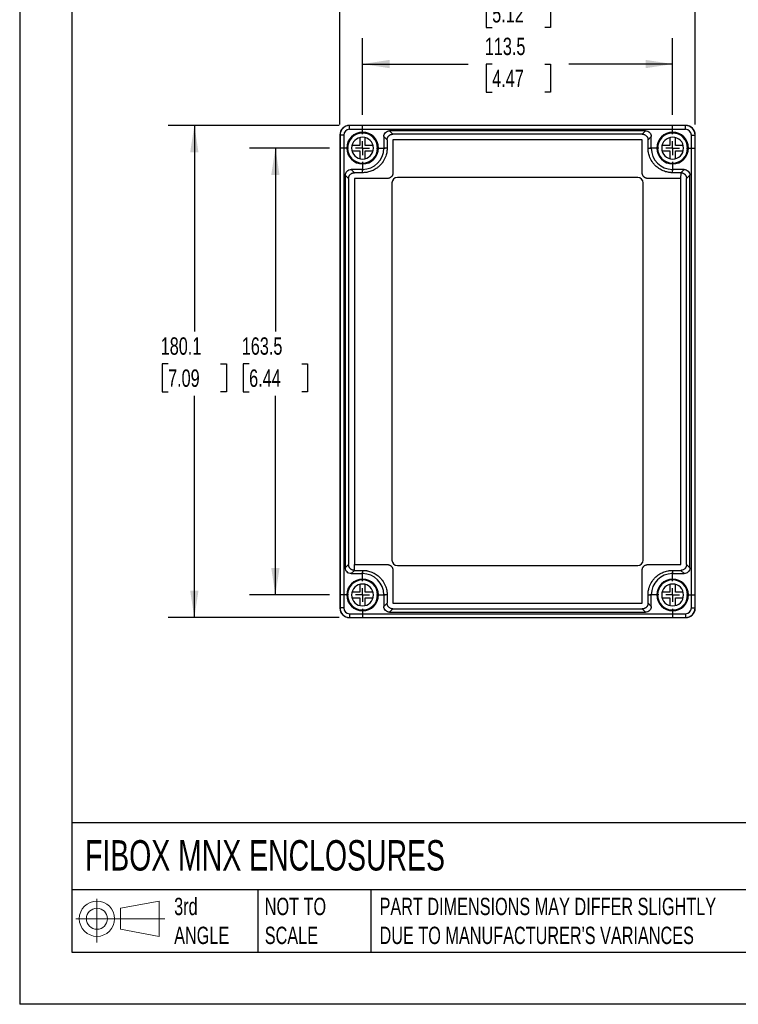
# Model space of a CAD drawing. Header units: millimetres. Extents: x 0 to 838, y 0 to 648.
# Tile 1 of 5: x 0 to 263, y 0 to 360. Entities that reach past the tile are written whole.
import ezdxf

# ---------------------------------------------------------------- set-up
doc = ezdxf.new("R2010")
doc.units = ezdxf.units.MM
doc.header["$LTSCALE"] = 3
doc.linetypes.add('CENTERX2', pattern=[20.32, 12.7, -2.54, 2.54, -2.54])
doc.layers.add('CENTER', color=40, linetype='CENTERX2')
doc.layers.add('DIMENSIONS', color=140, linetype='Continuous', lineweight=25)
doc.layers.add('TEXT', color=140, linetype='Continuous', lineweight=25)
doc.styles.add('SLDTEXTSTYLE0', font='TXT', dxfattribs={"width": 0.7})
doc.dimstyles.new('SLDDIMSTYLE0', dxfattribs={"dimtxt": 6.474023, "dimasz": 9.906, "dimexe": 0, "dimexo": 0.0625, "dimgap": 1.618506, "dimtad": 0, "dimtih": 1, "dimtoh": 1, "dimdec": 1, "dimrnd": 1e-09, "dimzin": 12, "dimdsep": 46, "dimtxsty": 'SLDTEXTSTYLE0', "dimsah": 1, "dimcen": 0.09, "dimadec": 0, "dimazin": 3, "dimtfac": 1, "dimtdec": 1, "dimtofl": 0, "dimtmove": 0, "dimatfit": 3, "dimfxl": 0, "dimfrac": 2, "dimtolj": 1, "dimtzin": 12, "dimarcsym": 0})

# ---------------------------------------------------------------- blocks, each defined once
blk = doc.blocks.new('Block11')
at = {"color": 7, "linetype": 'Continuous', "lineweight": 18}
for p, q in [((7.77, 15.93), (7.77, 0)), ((16.44, 12.5), (30.53, 15.1)), ((30.53, 15.1), (30.53, 2.19)), ((16.44, 4.79), (16.44, 12.5)), ((0, 8.65), (32.62, 8.65)), ((16.44, 4.79), (30.53, 2.19))]:
    blk.add_line(p, q, dxfattribs=at)
for radius in [6.45, 3.86]:
    blk.add_circle((7.77, 8.65), radius, dxfattribs=at)
blk = doc.blocks.new('Block12')
at = {"color": 7, "linetype": 'Continuous'}
blk.add_blockref('Block11', (0, 0), dxfattribs=at)
blk = doc.blocks.new('_D')
at = {"layer": 'DIMENSIONS'}
for p, q in [((125.51, 325.43), (125.51, 353.55)), ((239.01, 325.43), (239.01, 353.55)), ((125.51, 344.03), (164.19, 344.03)), ((172.96, 344.03), (170.78, 344.03)), ((170.78, 344.03), (170.78, 333.74)), ((192.2, 344.03), (194.37, 344.03)), ((194.37, 344.03), (194.37, 333.74)), ((239.01, 344.03), (200.97, 344.03)), ((170.78, 333.74), (172.96, 333.74)), ((194.37, 333.74), (192.2, 333.74))]:
    blk.add_line(p, q, dxfattribs=at)
for points in [[(125.51, 344.03), (135.42, 342.51), (135.42, 345.55)], [(239.01, 344.03), (229.11, 345.55), (229.11, 342.51)]]:
    blk.add_solid(points, dxfattribs=at)
at = {"layer": 'DIMENSIONS', "char_height": 6.35, "attachment_point": 1, "style": 'SLDTEXTSTYLE0'}
for s, insert in [('113.5', (170.26, 353.66)), ('4.47', (172.96, 341.93))]:
    blk.add_mtext(s, dxfattribs=dict(at, insert=insert))
blk = doc.blocks.new('_D_1')
at = {"layer": 'DIMENSIONS'}
for p, q in [((117.21, 321.89), (117.21, 377.21)), ((247.31, 321.89), (247.31, 377.21)), ((117.21, 367.69), (164.19, 367.69)), ((172.96, 367.69), (170.78, 367.69)), ((170.78, 367.69), (170.78, 357.4)), ((192.2, 367.69), (194.37, 367.69)), ((194.37, 367.69), (194.37, 357.4)), ((247.31, 367.69), (200.97, 367.69)), ((170.78, 357.4), (172.96, 357.4)), ((194.37, 357.4), (192.2, 357.4))]:
    blk.add_line(p, q, dxfattribs=at)
for points in [[(117.21, 367.69), (127.12, 366.16), (127.12, 369.21)], [(247.31, 367.69), (237.41, 369.21), (237.41, 366.16)]]:
    blk.add_solid(points, dxfattribs=at)
at = {"layer": 'DIMENSIONS', "char_height": 6.35, "attachment_point": 1, "style": 'SLDTEXTSTYLE0'}
for s, insert in [('130.1', (170.26, 377.32)), ('5.12', (172.96, 365.58))]:
    blk.add_mtext(s, dxfattribs=dict(at, insert=insert))
blk = doc.blocks.new('_D_2')
at = {"layer": 'DIMENSIONS'}
for p, q in [((113.36, 313.28), (84.09, 313.28)), ((93.61, 313.28), (93.61, 246.12)), ((83.99, 234.38), (81.82, 234.38)), ((81.82, 234.38), (81.82, 224.09)), ((103.23, 234.38), (105.4, 234.38)), ((105.4, 234.38), (105.4, 224.09)), ((81.82, 224.09), (83.99, 224.09)), ((105.4, 224.09), (103.23, 224.09)), ((93.61, 149.78), (93.61, 222.65)), ((113.36, 149.78), (84.09, 149.78))]:
    blk.add_line(p, q, dxfattribs=at)
for points in [[(93.61, 313.28), (92.09, 303.37), (95.13, 303.37)], [(93.61, 149.78), (95.13, 159.68), (92.09, 159.68)]]:
    blk.add_solid(points, dxfattribs=at)
at = {"layer": 'DIMENSIONS', "char_height": 6.35, "attachment_point": 1, "style": 'SLDTEXTSTYLE0'}
for s, insert in [('163.5', (81.3, 244.02)), ('6.44', (83.99, 232.28))]:
    blk.add_mtext(s, dxfattribs=dict(at, insert=insert))
blk = doc.blocks.new('_D_3')
at = {"layer": 'DIMENSIONS'}
for p, q in [((116.9, 321.58), (54.41, 321.58)), ((63.94, 321.58), (63.94, 246.12)), ((54.32, 234.38), (52.14, 234.38)), ((52.14, 234.38), (52.14, 224.09)), ((73.56, 234.38), (75.73, 234.38)), ((75.73, 234.38), (75.73, 224.09)), ((52.14, 224.09), (54.32, 224.09)), ((75.73, 224.09), (73.56, 224.09)), ((63.94, 141.48), (63.94, 222.65)), ((116.9, 141.48), (54.41, 141.48))]:
    blk.add_line(p, q, dxfattribs=at)
for points in [[(63.94, 321.58), (62.41, 311.67), (65.46, 311.67)], [(63.94, 141.48), (65.46, 151.38), (62.41, 151.38)]]:
    blk.add_solid(points, dxfattribs=at)
at = {"layer": 'DIMENSIONS', "char_height": 6.35, "attachment_point": 1, "style": 'SLDTEXTSTYLE0'}
for s, insert in [('180.1', (51.63, 244.02)), ('7.09', (54.32, 232.28))]:
    blk.add_mtext(s, dxfattribs=dict(at, insert=insert))
blk = doc.blocks.new('SW_CENTERMARKSYMBOL_0')
at = {"layer": 'CENTER', "color": 0}
for p, q in [((0, 5.08), (0, 8.34)), ((-5.08, 0), (-8.34, 0)), ((0, 0), (-2.54, 0)), ((0, 0), (0, 2.54)), ((0, 0), (0, -2.54)), ((0, 0), (2.54, 0)), ((5.08, 0), (8.34, 0)), ((0, -5.08), (0, -8.34))]:
    blk.add_line(p, q, dxfattribs=at)
blk = doc.blocks.new('SW_CENTERMARKSYMBOL_1')
at = {"layer": 'CENTER', "color": 0}
for p, q in [((0, 5.08), (0, 8.34)), ((-5.08, 0), (-8.34, 0)), ((0, 0), (-2.54, 0)), ((0, 0), (0, 2.54)), ((0, 0), (0, -2.54)), ((0, 0), (2.54, 0)), ((5.08, 0), (8.34, 0)), ((0, -5.08), (0, -8.34))]:
    blk.add_line(p, q, dxfattribs=at)
blk = doc.blocks.new('SW_CENTERMARKSYMBOL_2')
at = {"layer": 'CENTER', "color": 0}
for p, q in [((0, 5.08), (0, 8.34)), ((-5.08, 0), (-8.34, 0)), ((0, 0), (-2.54, 0)), ((0, 0), (0, 2.54)), ((0, 0), (0, -2.54)), ((0, 0), (2.54, 0)), ((5.08, 0), (8.34, 0)), ((0, -5.08), (0, -8.34))]:
    blk.add_line(p, q, dxfattribs=at)
blk = doc.blocks.new('SW_CENTERMARKSYMBOL_3')
at = {"layer": 'CENTER', "color": 0}
for p, q in [((0, 5.08), (0, 8.34)), ((-5.08, 0), (-8.34, 0)), ((0, 0), (-2.54, 0)), ((0, 0), (0, 2.54)), ((0, 0), (0, -2.54)), ((0, 0), (2.54, 0)), ((5.08, 0), (8.34, 0)), ((0, -5.08), (0, -8.34))]:
    blk.add_line(p, q, dxfattribs=at)

msp = doc.modelspace()

# ---------------------------------------------------------------- linework, layer by layer
at = {"color": 7, "linetype": 'Continuous'}
for p in [(0.01, 647.71), (838.21, 0.01)]:
    msp.add_line(p, (0.01, 0.01), dxfattribs=at)
for p, q in [((243.81, 321.58), (120.71, 321.58)), ((120.76, 320.13), (120.76, 321.53)), ((243.76, 321.53), (120.76, 321.53)), ((243.76, 320.13), (243.76, 321.53)), ((117.21, 318.08), (117.21, 144.98)), ((118.66, 318.03), (117.26, 318.03)), ((117.26, 318.03), (117.26, 145.03)), ((118.66, 318.03), (118.66, 145.03)), ((243.76, 320.13), (120.76, 320.13)), ((124.51, 317.15), (124.51, 314.28)), ((126.51, 314.28), (126.51, 317.15)), ((134.52, 316.27), (133.31, 317.48)), ((133.31, 317.48), (133.31, 313.28)), ((135.41, 319.58), (136.61, 318.37)), ((229.11, 319.58), (135.41, 319.58)), ((227.91, 318.37), (136.61, 318.37)), ((227.91, 318.37), (229.11, 319.58)), ((231.21, 317.48), (230.01, 316.27)), ((231.21, 313.28), (231.21, 317.48)), ((238.01, 317.15), (238.01, 314.28)), ((240.01, 314.28), (240.01, 317.15)), ((245.87, 318.03), (247.26, 318.03)), ((245.87, 145.03), (245.87, 318.03)), ((247.26, 145.03), (247.26, 318.03)), ((247.31, 144.98), (247.31, 318.08)), ((124.51, 314.28), (121.64, 314.28)), ((129.38, 314.28), (126.51, 314.28)), ((134.52, 316.27), (134.52, 313.28)), ((136.62, 316.17), (136.62, 304.17)), ((227.8, 316.27), (136.72, 316.27)), ((230.01, 313.28), (230.01, 316.27)), ((238.01, 314.28), (235.14, 314.28)), ((242.88, 314.28), (240.01, 314.28)), ((121.64, 312.28), (124.51, 312.28)), ((124.51, 312.28), (124.51, 309.4)), ((126.51, 309.4), (126.51, 312.28)), ((126.51, 312.28), (129.38, 312.28)), ((134.52, 313.28), (133.31, 313.28)), ((230.01, 313.28), (231.21, 313.28)), ((235.14, 312.28), (238.01, 312.28)), ((238.01, 312.28), (238.01, 309.4)), ((240.01, 309.4), (240.01, 312.28)), ((240.01, 312.28), (242.88, 312.28)), ((120.42, 302.17), (119.21, 303.38)), ((119.21, 303.38), (119.21, 159.67)), ((121.31, 305.48), (122.51, 304.27)), ((125.51, 305.48), (121.31, 305.48)), ((125.51, 304.27), (122.51, 304.27)), ((125.51, 304.27), (125.51, 305.48)), ((239.01, 304.27), (239.01, 305.48)), ((243.21, 305.48), (239.01, 305.48)), ((242.01, 304.27), (239.01, 304.27)), ((242.01, 304.27), (241.9, 302.17)), ((242.01, 304.27), (243.21, 305.48)), ((245.31, 303.38), (244.11, 302.17)), ((245.31, 159.67), (245.31, 303.38)), ((120.42, 302.17), (120.42, 160.88)), ((122.52, 302.07), (122.52, 160.98)), ((134.62, 302.17), (122.62, 302.17)), ((136.26, 300.53), (136.26, 162.53)), ((226.26, 302.53), (138.26, 302.53)), ((228.26, 162.53), (228.26, 300.53)), ((241.9, 302.17), (229.9, 302.17)), ((244.11, 160.88), (244.11, 302.17)), ((119.21, 159.67), (120.42, 160.88)), ((122.51, 158.78), (121.31, 157.58)), ((122.51, 158.78), (122.62, 160.89)), ((122.51, 158.78), (125.51, 158.78)), ((122.62, 160.89), (134.62, 160.89)), ((125.51, 158.78), (125.51, 157.58)), ((138.26, 160.53), (226.26, 160.53)), ((227.9, 146.88), (227.9, 158.89)), ((239.01, 158.78), (242.01, 158.78)), ((239.01, 158.78), (239.01, 157.58)), ((243.21, 157.58), (242.01, 158.78)), ((244.11, 160.88), (245.31, 159.67)), ((121.31, 157.58), (125.51, 157.58)), ((239.01, 157.58), (243.21, 157.58)), ((124.51, 153.65), (124.51, 150.78)), ((126.51, 150.78), (126.51, 153.65)), ((238.01, 153.65), (238.01, 150.78)), ((240.01, 150.78), (240.01, 153.65)), ((124.51, 150.78), (121.64, 150.78)), ((121.64, 148.78), (124.51, 148.78)), ((124.51, 148.78), (124.51, 145.9)), ((129.38, 150.78), (126.51, 150.78)), ((126.51, 148.78), (129.38, 148.78)), ((126.51, 145.9), (126.51, 148.78)), ((134.52, 149.78), (133.31, 149.78)), ((133.31, 149.78), (133.31, 145.57)), ((134.52, 149.78), (134.52, 146.78)), ((230.01, 146.78), (230.01, 149.78)), ((230.01, 149.78), (231.21, 149.78)), ((231.21, 145.57), (231.21, 149.78)), ((238.01, 150.78), (235.14, 150.78)), ((235.14, 148.78), (238.01, 148.78)), ((238.01, 148.78), (238.01, 145.9)), ((242.88, 150.78), (240.01, 150.78)), ((240.01, 145.9), (240.01, 148.78)), ((240.01, 148.78), (242.88, 148.78)), ((118.66, 145.03), (117.26, 145.03)), ((133.31, 145.57), (134.52, 146.78)), ((136.61, 144.68), (135.41, 143.48)), ((136.61, 144.68), (227.91, 144.68)), ((136.72, 146.79), (227.8, 146.79)), ((229.11, 143.48), (227.91, 144.68)), ((230.01, 146.78), (231.21, 145.57)), ((245.87, 145.03), (247.26, 145.03)), ((120.71, 141.48), (243.81, 141.48)), ((120.76, 142.92), (243.76, 142.92)), ((120.76, 142.92), (120.76, 141.53)), ((120.76, 141.53), (243.76, 141.53)), ((135.41, 143.48), (229.11, 143.48)), ((243.76, 142.92), (243.76, 141.53))]:
    msp.add_line(p, q)
at = {"flags": 128}
for points in [[(227.9, 304.17), (227.9, 310.89), (227.9, 316.17)], [(242, 160.98), (242, 239.99), (242, 302.07)], [(136.62, 158.89), (136.62, 152.16), (136.62, 146.88)], [(229.9, 160.89), (236.62, 160.89), (241.9, 160.89)]]:
    msp.add_lwpolyline(points, dxfattribs=at)
for centre, radius, start, end in [((120.71, 318.08), 3.5, 90, 180), ((120.76, 318.03), 3.5, 90, 180), ((243.76, 318.03), 3.5, 0, 90), ((243.81, 318.08), 3.5, 0, 90), ((120.76, 318.03), 2.11, 90, 180), ((125.51, 313.28), 5.8, 90, 270), ((125.51, 313.28), 5.5, 90, 270), ((125.51, 313.28), 4, 90, 270), ((125.51, 313.28), 5.8, 270, 90), ((125.51, 313.28), 5.5, 270, 90), ((125.51, 313.28), 4, 270, 90), ((239.01, 313.28), 5.8, 90, 270), ((239.01, 313.28), 5.5, 90, 270), ((239.01, 313.28), 4, 90, 270), ((239.01, 313.28), 5.8, 270, 90), ((239.01, 313.28), 5.5, 270, 90), ((239.01, 313.28), 4, 270, 90), ((243.76, 318.03), 2.11, 0, 90), ((125.51, 313.28), 7.8, 270, 0), ((239.01, 313.28), 7.8, 180, 270), ((138.26, 300.53), 2, 90, 180), ((226.26, 300.53), 2, 0, 90), ((138.26, 162.53), 2, 180, 270), ((226.26, 162.53), 2, 270, 0), ((125.51, 149.78), 5.8, 90, 270), ((125.51, 149.78), 5.5, 90, 270), ((125.51, 149.78), 7.8, 0, 90), ((125.51, 149.78), 5.8, 270, 90), ((125.51, 149.78), 5.5, 270, 90), ((239.01, 149.78), 7.8, 90, 180), ((239.01, 149.78), 5.8, 90, 270), ((239.01, 149.78), 5.5, 90, 270), ((239.01, 149.78), 5.8, 270, 90), ((239.01, 149.78), 5.5, 270, 90), ((125.51, 149.78), 4, 90, 270), ((125.51, 149.78), 4, 270, 90), ((239.01, 149.78), 4, 90, 270), ((239.01, 149.78), 4, 270, 90), ((120.71, 144.98), 3.5, 180, 270), ((120.76, 145.03), 3.5, 180, 270), ((120.76, 145.03), 2.11, 180, 270), ((243.76, 145.03), 2.11, 270, 0), ((243.76, 145.03), 3.5, 270, 0), ((243.81, 144.98), 3.5, 270, 0)]:
    msp.add_arc(centre, radius, start, end)
for points, knots in [([(133.31, 317.48), (133.31, 317.73), (133.36, 317.99), (133.56, 318.51), (133.72, 318.76), (134.13, 319.17), (134.38, 319.33), (134.89, 319.53), (135.16, 319.58), (135.41, 319.58)], [0, 0, 0, 0, 0.25, 0.25, 0.5, 0.5, 0.75, 0.75, 1, 1, 1, 1]), ([(134.52, 316.27), (134.52, 316.32), (134.52, 316.42), (134.54, 316.56), (134.56, 316.7), (134.59, 316.84), (134.64, 316.97), (134.69, 317.1), (134.74, 317.23), (134.81, 317.34), (134.88, 317.46), (134.96, 317.56), (135.04, 317.66), (135.16, 317.79), (135.33, 317.93), (135.55, 318.09), (135.79, 318.21), (136.05, 318.3), (136.33, 318.36), (136.52, 318.37), (136.61, 318.37)], [0, 0, 0, 0, 0.0444417, 0.0883678, 0.131779, 0.1746761, 0.2170598, 0.2589308, 0.3002899, 0.341138, 0.3814758, 0.4213042, 0.4606242, 0.4994366, 0.5798659, 0.6614859, 0.7443032, 0.828324, 0.9135544, 1, 1, 1, 1]), ([(227.91, 318.37), (227.95, 318.37), (228.04, 318.37), (228.17, 318.35), (228.31, 318.33), (228.44, 318.3), (228.58, 318.26), (228.8, 318.18), (229.08, 318.03), (229.36, 317.8), (229.57, 317.57), (229.72, 317.35), (229.84, 317.1), (229.93, 316.84), (229.99, 316.56), (230, 316.37), (230.01, 316.27)], [0, 0, 0, 0, 0.039749, 0.08024, 0.121474, 0.163453, 0.206175, 0.249643, 0.378177, 0.499032, 0.577784, 0.658425, 0.740961, 0.825398, 0.911742, 1, 1, 1, 1]), ([(229.11, 319.58), (229.36, 319.58), (229.63, 319.53), (230.15, 319.33), (230.39, 319.17), (230.8, 318.76), (230.96, 318.51), (231.17, 317.99), (231.21, 317.73), (231.21, 317.48)], [0, 0, 0, 0, 0.25, 0.25, 0.5, 0.5, 0.75, 0.75, 1, 1, 1, 1]), ([(136.72, 316.27), (136.71, 316.26), (136.69, 316.26), (136.67, 316.25), (136.65, 316.24), (136.63, 316.21), (136.62, 316.18), (136.62, 316.17)], [0, 0, 0, 0, 0.169098, 0.330806, 0.49661, 0.742658, 1, 1, 1, 1]), ([(227.9, 316.17), (227.9, 316.18), (227.9, 316.19), (227.89, 316.22), (227.87, 316.24), (227.84, 316.26), (227.82, 316.26), (227.8, 316.27)], [0, 0, 0, 0, 0.169384, 0.331409, 0.497538, 0.743469, 1, 1, 1, 1]), ([(134.52, 313.28), (134.52, 313.18), (134.51, 312.59), (134.41, 311.77), (134.16, 310.71), (133.72, 309.44), (132.95, 308.1), (132.02, 307.02), (131.27, 306.33), (130.56, 305.8), (129.76, 305.32), (128.98, 304.95), (128.15, 304.65), (127.43, 304.47), (126.83, 304.36), (126.31, 304.3), (125.88, 304.27), (125.58, 304.27), (125.51, 304.27)], [0, 0, 0, 0, 0.020318, 0.124535, 0.175678, 0.249602, 0.410004, 0.500639, 0.551566, 0.625296, 0.687516, 0.750217, 0.807974, 0.87454, 0.907504, 0.937093, 0.984917, 1, 1, 1, 1]), ([(239.01, 304.27), (238.94, 304.27), (238.77, 304.27), (238.48, 304.28), (238.08, 304.31), (237.66, 304.37), (237.1, 304.47), (236.41, 304.64), (235.3, 305.03), (233.99, 305.73), (232.74, 306.75), (231.57, 308.09), (230.83, 309.4), (230.38, 310.67), (230.2, 311.38), (230.1, 311.95), (230.04, 312.41), (230.01, 312.86), (230.01, 313.15), (230.01, 313.28)], [0, 0, 0, 0, 0.015032, 0.035836, 0.062573, 0.099817, 0.124709, 0.184589, 0.249724, 0.373948, 0.499218, 0.589341, 0.750143, 0.815441, 0.87477, 0.904779, 0.937856, 0.973981, 1, 1, 1, 1]), ([(119.21, 303.38), (119.21, 303.63), (119.26, 303.89), (119.46, 304.41), (119.62, 304.66), (120.03, 305.07), (120.28, 305.23), (120.79, 305.43), (121.06, 305.48), (121.31, 305.48)], [0, 0, 0, 0, 0.25, 0.25, 0.5, 0.5, 0.75, 0.75, 1, 1, 1, 1]), ([(120.42, 302.17), (120.42, 302.22), (120.42, 302.32), (120.44, 302.46), (120.46, 302.6), (120.49, 302.74), (120.54, 302.87), (120.59, 303), (120.64, 303.13), (120.71, 303.25), (120.78, 303.36), (120.86, 303.46), (120.94, 303.56), (121.08, 303.71), (121.28, 303.88), (121.54, 304.04), (121.79, 304.15), (122.03, 304.22), (122.27, 304.26), (122.43, 304.27), (122.51, 304.27)], [0, 0, 0, 0, 0.0444436, 0.0883882, 0.1318344, 0.1747829, 0.2172345, 0.25919, 0.30065, 0.3416154, 0.3820871, 0.4220659, 0.4615528, 0.5005486, 0.6007022, 0.7005076, 0.7775917, 0.8531996, 0.9273345, 1, 1, 1, 1]), ([(136.62, 304.17), (136.62, 304.12), (136.62, 304.02), (136.6, 303.87), (136.58, 303.73), (136.55, 303.59), (136.5, 303.46), (136.45, 303.33), (136.39, 303.21), (136.31, 303.09), (136.23, 302.97), (136.14, 302.86), (136, 302.71), (135.8, 302.54), (135.53, 302.37), (135.25, 302.25), (134.94, 302.18), (134.73, 302.17), (134.62, 302.17)], [0, 0, 0, 0, 0.0472574, 0.0934522, 0.138804, 0.1835449, 0.2279164, 0.2721663, 0.3165442, 0.3612978, 0.4066685, 0.452888, 0.5001755, 0.6026009, 0.7012091, 0.7985589, 0.8973065, 1, 1, 1, 1]), ([(229.9, 302.17), (229.85, 302.17), (229.75, 302.17), (229.61, 302.18), (229.47, 302.21), (229.33, 302.24), (229.2, 302.28), (229.07, 302.34), (228.94, 302.4), (228.82, 302.47), (228.71, 302.56), (228.59, 302.65), (228.44, 302.79), (228.27, 302.99), (228.11, 303.25), (227.99, 303.54), (227.91, 303.85), (227.91, 304.06), (227.9, 304.17)], [0, 0, 0, 0, 0.047257, 0.093452, 0.138804, 0.183545, 0.227916, 0.272166, 0.316544, 0.361298, 0.406668, 0.452888, 0.500176, 0.602601, 0.701209, 0.798559, 0.897307, 1, 1, 1, 1]), ([(242.01, 304.27), (242.06, 304.27), (242.16, 304.27), (242.3, 304.25), (242.44, 304.23), (242.58, 304.19), (242.71, 304.15), (242.84, 304.1), (242.97, 304.04), (243.09, 303.97), (243.2, 303.9), (243.3, 303.83), (243.4, 303.74), (243.53, 303.62), (243.67, 303.46), (243.82, 303.24), (243.94, 303), (244.04, 302.74), (244.09, 302.46), (244.1, 302.27), (244.11, 302.17)], [0, 0, 0, 0, 0.044729, 0.088918, 0.132569, 0.175681, 0.218255, 0.260293, 0.301795, 0.342761, 0.383193, 0.423091, 0.462456, 0.50129, 0.580242, 0.660852, 0.743127, 0.827073, 0.912695, 1, 1, 1, 1]), ([(243.21, 305.48), (243.46, 305.48), (243.73, 305.43), (244.25, 305.23), (244.49, 305.07), (244.9, 304.66), (245.06, 304.41), (245.27, 303.89), (245.31, 303.63), (245.31, 303.38)], [0, 0, 0, 0, 0.25, 0.25, 0.5, 0.5, 0.75, 0.75, 1, 1, 1, 1]), ([(122.62, 302.17), (122.61, 302.16), (122.59, 302.16), (122.57, 302.15), (122.55, 302.14), (122.53, 302.11), (122.52, 302.08), (122.52, 302.07)], [0, 0, 0, 0, 0.171074, 0.33414, 0.500591, 0.745269, 1, 1, 1, 1]), ([(242, 302.07), (242, 302.08), (242, 302.09), (241.99, 302.12), (241.97, 302.14), (241.94, 302.16), (241.92, 302.16), (241.9, 302.17)], [0, 0, 0, 0, 0.1690923, 0.330794, 0.496592, 0.7426422, 1, 1, 1, 1]), ([(121.31, 157.58), (121.06, 157.58), (120.79, 157.62), (120.28, 157.82), (120.03, 157.98), (119.62, 158.39), (119.46, 158.64), (119.26, 159.16), (119.21, 159.42), (119.21, 159.67)], [0, 0, 0, 0, 0.25, 0.25, 0.5, 0.5, 0.75, 0.75, 1, 1, 1, 1]), ([(122.51, 158.78), (122.46, 158.78), (122.37, 158.78), (122.22, 158.8), (122.08, 158.82), (121.94, 158.86), (121.81, 158.9), (121.68, 158.95), (121.56, 159.01), (121.44, 159.07), (121.33, 159.15), (121.22, 159.22), (121.12, 159.31), (121, 159.43), (120.85, 159.59), (120.7, 159.81), (120.58, 160.05), (120.49, 160.31), (120.43, 160.59), (120.42, 160.78), (120.42, 160.88)], [0, 0, 0, 0, 0.044648, 0.088759, 0.132334, 0.175374, 0.217879, 0.259851, 0.301289, 0.342196, 0.382571, 0.422415, 0.46173, 0.500516, 0.579564, 0.660283, 0.74268, 0.826762, 0.912533, 1, 1, 1, 1]), ([(122.52, 160.98), (122.52, 160.97), (122.52, 160.96), (122.53, 160.93), (122.55, 160.91), (122.58, 160.89), (122.61, 160.89), (122.62, 160.89)], [0, 0, 0, 0, 0.169092, 0.330794, 0.496592, 0.742642, 1, 1, 1, 1]), ([(125.51, 158.78), (125.58, 158.78), (125.75, 158.78), (126.05, 158.77), (126.44, 158.74), (126.86, 158.68), (127.43, 158.58), (128.11, 158.41), (129.22, 158.02), (130.54, 157.32), (131.78, 156.3), (132.95, 154.96), (133.7, 153.65), (134.15, 152.38), (134.32, 151.67), (134.42, 151.1), (134.48, 150.64), (134.51, 150.19), (134.52, 149.9), (134.52, 149.78)], [0, 0, 0, 0, 0.015032, 0.035836, 0.062573, 0.099817, 0.124709, 0.184589, 0.249724, 0.373948, 0.499218, 0.589341, 0.750143, 0.815441, 0.87477, 0.904779, 0.937856, 0.973981, 1, 1, 1, 1]), ([(134.62, 160.89), (134.67, 160.88), (134.77, 160.88), (134.91, 160.87), (135.06, 160.84), (135.19, 160.81), (135.33, 160.77), (135.45, 160.71), (135.58, 160.65), (135.7, 160.58), (135.82, 160.49), (135.93, 160.4), (136.08, 160.26), (136.25, 160.06), (136.42, 159.8), (136.54, 159.51), (136.61, 159.2), (136.62, 158.99), (136.62, 158.89)], [0, 0, 0, 0, 0.047257, 0.093452, 0.138804, 0.183545, 0.227916, 0.272166, 0.316544, 0.361298, 0.406668, 0.452888, 0.500176, 0.602601, 0.701209, 0.798559, 0.897307, 1, 1, 1, 1]), ([(227.9, 158.89), (227.9, 158.94), (227.9, 159.03), (227.92, 159.18), (227.94, 159.32), (227.98, 159.46), (228.02, 159.59), (228.07, 159.72), (228.14, 159.84), (228.21, 159.96), (228.29, 160.08), (228.39, 160.19), (228.53, 160.34), (228.72, 160.51), (228.99, 160.68), (229.28, 160.8), (229.58, 160.87), (229.79, 160.88), (229.9, 160.89)], [0, 0, 0, 0, 0.047257, 0.093452, 0.138804, 0.183545, 0.227916, 0.272166, 0.316544, 0.361298, 0.406668, 0.452888, 0.500176, 0.602601, 0.701209, 0.798559, 0.897307, 1, 1, 1, 1]), ([(230.01, 149.78), (230.01, 149.87), (230.01, 150.46), (230.11, 151.28), (230.36, 152.34), (230.8, 153.61), (231.57, 154.96), (232.51, 156.03), (233.26, 156.72), (233.96, 157.25), (234.76, 157.73), (235.55, 158.1), (236.38, 158.4), (237.09, 158.58), (237.69, 158.69), (238.21, 158.75), (238.64, 158.78), (238.94, 158.78), (239.01, 158.78)], [0, 0, 0, 0, 0.02042, 0.124535, 0.175648, 0.249602, 0.410167, 0.500639, 0.551785, 0.625296, 0.687515, 0.750217, 0.808426, 0.87454, 0.907511, 0.937093, 0.984869, 1, 1, 1, 1]), ([(241.9, 160.89), (241.91, 160.89), (241.93, 160.89), (241.95, 160.9), (241.98, 160.91), (242, 160.94), (242, 160.97), (242, 160.98)], [0, 0, 0, 0, 0.169637, 0.331943, 0.498361, 0.744189, 1, 1, 1, 1]), ([(244.11, 160.88), (244.11, 160.83), (244.1, 160.73), (244.09, 160.59), (244.06, 160.45), (244.03, 160.31), (243.99, 160.18), (243.94, 160.05), (243.88, 159.92), (243.81, 159.81), (243.74, 159.69), (243.66, 159.59), (243.58, 159.49), (243.4, 159.3), (243.08, 159.04), (242.68, 158.88), (242.37, 158.81), (242.19, 158.78), (242.07, 158.78), (242.01, 158.78)], [0, 0, 0, 0, 0.044389, 0.088288, 0.131697, 0.174618, 0.21705, 0.258994, 0.300452, 0.341424, 0.381911, 0.421914, 0.461434, 0.500471, 0.659702, 0.833293, 0.891775, 0.947344, 1, 1, 1, 1]), ([(245.31, 159.67), (245.31, 159.42), (245.27, 159.16), (245.06, 158.64), (244.9, 158.39), (244.49, 157.98), (244.25, 157.82), (243.73, 157.62), (243.46, 157.58), (243.21, 157.58)], [0, 0, 0, 0, 0.25, 0.25, 0.5, 0.5, 0.75, 0.75, 1, 1, 1, 1]), ([(135.41, 143.48), (135.16, 143.48), (134.89, 143.52), (134.38, 143.72), (134.13, 143.88), (133.72, 144.29), (133.56, 144.54), (133.36, 145.06), (133.31, 145.32), (133.31, 145.57)], [0, 0, 0, 0, 0.25, 0.25, 0.5, 0.5, 0.75, 0.75, 1, 1, 1, 1]), ([(136.61, 144.68), (136.57, 144.68), (136.48, 144.68), (136.35, 144.7), (136.22, 144.72), (136.08, 144.75), (135.95, 144.79), (135.72, 144.87), (135.44, 145.02), (135.16, 145.25), (134.96, 145.48), (134.81, 145.7), (134.68, 145.95), (134.59, 146.21), (134.53, 146.49), (134.52, 146.68), (134.52, 146.78)], [0, 0, 0, 0, 0.0397487, 0.0802399, 0.1214743, 0.1634525, 0.2061752, 0.249643, 0.3781774, 0.4990319, 0.5777843, 0.658425, 0.7409607, 0.8253978, 0.9117424, 1, 1, 1, 1]), ([(136.62, 146.88), (136.62, 146.87), (136.62, 146.86), (136.63, 146.83), (136.65, 146.81), (136.68, 146.79), (136.71, 146.79), (136.72, 146.79)], [0, 0, 0, 0, 0.169384, 0.331409, 0.497538, 0.743469, 1, 1, 1, 1]), ([(227.8, 146.79), (227.81, 146.79), (227.83, 146.79), (227.85, 146.8), (227.88, 146.82), (227.9, 146.84), (227.9, 146.87), (227.9, 146.88)], [0, 0, 0, 0, 0.169098, 0.330806, 0.49661, 0.742658, 1, 1, 1, 1]), ([(230.01, 146.78), (230.01, 146.73), (230, 146.63), (229.99, 146.49), (229.96, 146.35), (229.93, 146.21), (229.89, 146.08), (229.84, 145.95), (229.78, 145.82), (229.71, 145.71), (229.64, 145.59), (229.57, 145.49), (229.48, 145.39), (229.36, 145.26), (229.2, 145.12), (228.97, 144.96), (228.73, 144.84), (228.47, 144.75), (228.19, 144.69), (228, 144.68), (227.91, 144.68)], [0, 0, 0, 0, 0.044441, 0.088367, 0.131778, 0.174675, 0.217059, 0.25893, 0.300289, 0.341137, 0.381475, 0.421304, 0.460624, 0.499437, 0.579865, 0.661484, 0.744301, 0.828322, 0.913553, 1, 1, 1, 1]), ([(231.21, 145.57), (231.21, 145.32), (231.17, 145.06), (230.96, 144.54), (230.8, 144.29), (230.39, 143.88), (230.15, 143.72), (229.63, 143.52), (229.36, 143.48), (229.11, 143.48)], [0, 0, 0, 0, 0.25, 0.25, 0.5, 0.5, 0.75, 0.75, 1, 1, 1, 1])]:
    msp.add_open_spline(points, degree=3, knots=knots)
for points in [[(242.01, 304.27), (242.01, 304.27), (242.01, 304.27), (242.01, 304.27)], [(122.51, 158.78), (122.51, 158.78), (122.51, 158.78), (122.51, 158.78)]]:
    msp.add_open_spline(points, degree=3)
at = {"layer": 'TEXT'}
for p, q in [((19.05, 628.65), (19.05, 19.05)), ((819.15, 66.38), (19.05, 66.38)), ((819.15, 41.91), (19.05, 41.91)), ((87.13, 41.91), (87.13, 19.05)), ((128.51, 41.91), (128.51, 19.05)), ((19.05, 19.05), (819.15, 19.05))]:
    msp.add_line(p, q, dxfattribs=at)

# ---------------------------------------------------------------- block references
at = {"layer": 'CENTER'}
for name, p in [('SW_CENTERMARKSYMBOL_0', (125.51, 313.28)), ('SW_CENTERMARKSYMBOL_1', (239.01, 313.28)), ('SW_CENTERMARKSYMBOL_3', (125.51, 149.78)), ('SW_CENTERMARKSYMBOL_2', (239.01, 149.78))]:
    msp.add_blockref(name, p, dxfattribs=at)
at = {"layer": 'TEXT'}
msp.add_blockref('Block12', (20.51, 22.66), dxfattribs=at)

# ---------------------------------------------------------------- texts
at = {"layer": 'TEXT', "attachment_point": 1, "style": 'SLDTEXTSTYLE0'}
for s, insert, char_height in [('FIBOX MNX ENCLOSURES', (23.9, 60.07), 11.1125), ('3rd^JANGLE', (56.55, 38.99), 6.35), ('NOT TO^JSCALE', (89.72, 38.99), 6.35), ("PART DIMENSIONS MAY DIFFER SLIGHTLY ^JDUE TO MANUFACTURER'S VARIANCES", (131.74, 38.99), 6.35)]:
    msp.add_mtext(s, dxfattribs=dict(at, insert=insert, char_height=char_height))

# ---------------------------------------------------------------- dimensions: what is measured, and where the dimension line sits
at = {"layer": 'DIMENSIONS'}
for base, p1, p2, picture, middle in [((247.31, 367.69), (117.21, 318.08), (247.31, 318.08), '_D_1', (182.58, 367.69)), ((239.01, 344.03), (125.51, 321.62), (239.01, 321.62), '_D', (182.58, 344.03))]:
    dim = msp.add_linear_dim(base=base, p1=p1, p2=p2, dimstyle='SLDDIMSTYLE0', dxfattribs=at)
    dim.commit()
    dim.dimension.update_dxf_attribs({"geometry": picture, "text_midpoint": middle, "dimtype": 160})
for base, p1, p2, picture, middle in [((63.94, 141.48), (120.71, 321.58), (120.71, 141.48), '_D_3', (63.94, 234.38)), ((93.61, 313.28), (117.17, 149.78), (117.17, 313.28), '_D_2', (93.61, 234.38))]:
    dim = msp.add_linear_dim(base=base, p1=p1, p2=p2, angle=90, dimstyle='SLDDIMSTYLE0', dxfattribs=at)
    dim.commit()
    dim.dimension.update_dxf_attribs({"geometry": picture, "text_midpoint": middle, "dimtype": 160})

doc.saveas('drawing.dxf')
